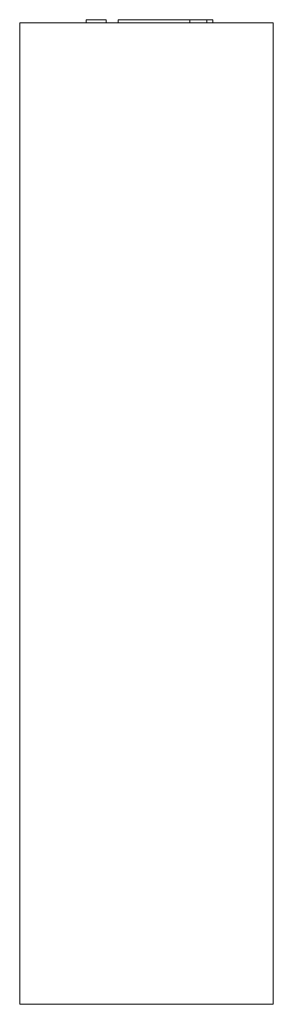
# Model space of a CAD drawing. Header units: millimetres. Extents: x 0 to 168, y 100 to 752.
import ezdxf

# ---------------------------------------------------------------- set-up
doc = ezdxf.new("R2010")
doc.units = ezdxf.units.MM

# ---------------------------------------------------------------- blocks, each defined once
blk = doc.blocks.new('RSen_56_ME_FB_LOD200 - convector_jaga - linw0_06524016 - wall mounted - 16_jaga_linea plus_lxhxd 2400x650x168 mm-324755-left')
at = {"lineweight": 18}
for p, q in [((0, 750), (168, 750)), ((0, 100), (0, 750)), ((168, 100), (168, 750)), ((168, 100), (0, 100))]:
    blk.add_line(p, q, dxfattribs=at)
blk = doc.blocks.new('RSen_55_GM_FB_logo - SH_jaga - standard-260147-left')
at = {"lineweight": 18}
for p, q in [((44, 752), (57.29, 752)), ((44, 752), (44, 750)), ((57.29, 750), (57.29, 752)), ((65.15, 752), (108.69, 752)), ((65.15, 750), (65.15, 752)), ((108.69, 752), (112.62, 752)), ((112.62, 752), (124, 752)), ((112.62, 750), (112.62, 752)), ((124, 750), (124, 752)), ((124.01, 752), (127.85, 752)), ((127.85, 750), (127.85, 752))]:
    blk.add_line(p, q, dxfattribs=at)

msp = doc.modelspace()

# ---------------------------------------------------------------- block references
at = {"lineweight": 18}
for name in ['RSen_56_ME_FB_LOD200 - convector_jaga - linw0_06524016 - wall mounted - 16_jaga_linea plus_lxhxd 2400x650x168 mm-324755-left', 'RSen_55_GM_FB_logo - SH_jaga - standard-260147-left']:
    msp.add_blockref(name, (0, 0), dxfattribs=at)

doc.saveas('drawing.dxf')
